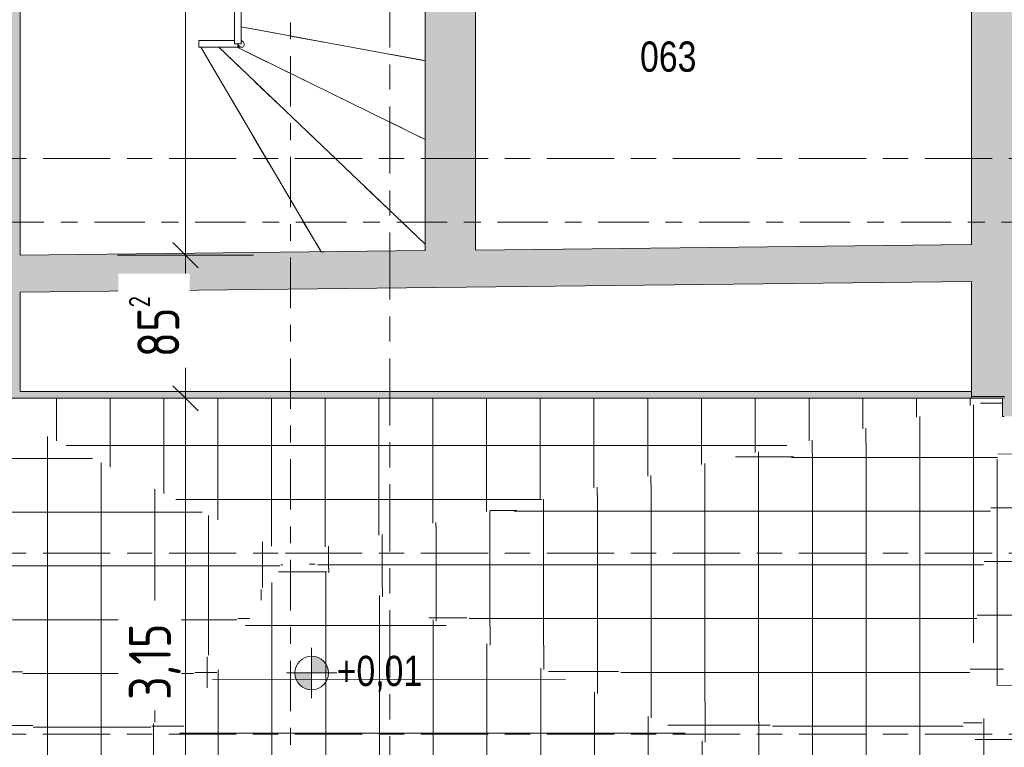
# Model space of a CAD drawing. Header units: metres. Extents: x 2 to 165, y -54 to 869.
# Tile 35 of 106: x 43.31 to 49.18, y -23.49 to -19.16. Entities that reach past the tile are written whole.
import ezdxf

# ---------------------------------------------------------------- set-up
doc = ezdxf.new("R2010")
doc.units = ezdxf.units.M
for name, pattern in [('_Rasterlinie_', [0.75, 0.4, -0.1, 0.15, -0.1]), ('_Schnittlinie_', [0.6, 0.3, -0.1, 0.1, -0.1]), ('_Verdeckte Linien_', [0.3, 0.2, -0.1])]:
    doc.linetypes.add(name, pattern=pattern)
for name, color, linetype, lineweight in [('A_Bem', 7, 'Continuous', 5), ('A_Bem-100', 7, 'Continuous', 5), ('A_Geländer', 7, 'Continuous', 5), ('A_Geschossdecken_Oberflächenschraffur', 7, 'Continuous', 5), ('A_Hoehenkoten', 124, 'Continuous', 5), ('A_Raster', 128, 'Continuous', 5), ('A_Raum-Txt', 16, 'Continuous', 5), ('A_Symbol-S_A', 172, 'Continuous', 5), ('A_Treppe', 38, 'Continuous', 5), ('A_Wand', 244, 'Continuous', 5), ('A_Wand_Schraff', 1, 'Continuous', 5)]:
    doc.layers.add(name, color=color, linetype=linetype, lineweight=lineweight)
doc.styles.add('Arial', font='arial.ttf', dxfattribs={"width": 0.8, "height": 0.18})
doc.styles.add('ISOCPEUR', font='isocpeur.ttf', dxfattribs={"width": 0.8, "height": 0.25})
doc.dimstyles.new('BLB-Standard_2_5_Aussen_maskiert', dxfattribs={"dimscale": 0.3048, "dimtxt": 0.248995, "dimasz": 0.492126, "dimexe": 1.32874, "dimexo": 0.0625, "dimgap": 0.032808, "dimtad": 1, "dimdec": 1, "dimlfac": 100, "dimrnd": 0.1, "dimdsep": 46, "dimtxsty": 'ISOCPEUR', "dimblk1": 'OBLIQUE', "dimblk2": 'OBLIQUE', "dimsah": 1, "dimcen": 0.09, "dimdle": 0.164042, "dimazin": 0, "dimtfac": 1, "dimtdec": 4, "dimtix": 1, "dimtmove": 0, "dimatfit": 3, "dimfxl": 1.32874, "dimfxlon": 1, "dimtvp": 1, "dimtfill": 1, "dimtolj": 1, "dimtzin": 0, "dimarcsym": 2})
doc.dimstyles.new('BLB-Standard_2_5_Aussen_maskiert_1', dxfattribs={"dimscale": 0.3048, "dimtxt": 0.248995, "dimasz": 0.492126, "dimexe": 1.32874, "dimexo": 0.0625, "dimgap": 0.032808, "dimtad": 1, "dimrnd": 0.001, "dimzin": 0, "dimdsep": 46, "dimtxsty": 'ISOCPEUR', "dimblk1": 'OBLIQUE', "dimblk2": 'OBLIQUE', "dimsah": 1, "dimcen": 0.09, "dimdle": 0.164042, "dimazin": 0, "dimtfac": 1, "dimtdec": 4, "dimtix": 1, "dimtmove": 0, "dimatfit": 3, "dimfxl": 1.32874, "dimfxlon": 1, "dimtvp": 1, "dimtfill": 1, "dimtolj": 1, "dimtzin": 0, "dimarcsym": 2})
pattern_1 = [(0, (56.97275, 0), (0, 0.32), []), (90, (56.97275, 0), (-0.32, 2e-17), [])]
pattern_2 = [(0.02, (56.81275, 0.02), (-0.0001117, 0.32), []), (90, (56.81275, 0.02), (-0.32, 2e-17), [])]
pattern_3 = [(359.999, (56.91075, -0.003), (5.6e-06, 0.32), []), (90, (56.91075, -0.003), (-0.32, 2e-17), [])]
pattern_4 = [(0.001, (56.97575, -0.044), (-5.6e-06, 0.32), []), (90, (56.97575, -0.044), (-0.32, 2e-17), [])]
pattern_5 = [(0, (56.99375, 0.002), (0, 0.32), []), (90, (56.99375, 0.002), (-0.32, 2e-17), [])]
pattern_6 = [(0, (56.97275, 0.067), (0, 0.32), []), (90, (56.97275, 0.067), (-0.32, 2e-17), [])]
pattern_7 = [(359.997, (56.91875, -0.01), (1.68e-05, 0.32), []), (90, (56.91875, -0.01), (-0.32, 2e-17), [])]
pattern_8 = [(0, (56.99175, 0), (0, 0.32), []), (90, (56.99175, 0), (-0.32, 2e-17), [])]
pattern_9 = [(0, (56.99275, -0.003), (0, 0.32), []), (90, (56.99275, -0.003), (-0.32, 2e-17), [])]
pattern_10 = [(359.958, (57.01475, 0.062), (0.0002346, 0.32), []), (90, (57.01475, 0.062), (-0.32, 2e-17), [])]
pattern_11 = [(0.036, (57.05275, -0.077), (-0.000201, 0.32), []), (90, (57.05275, -0.077), (-0.32, 2e-17), [])]

# ---------------------------------------------------------------- blocks, each defined once
blk = doc.blocks.new('Typ des oberen Holms - Oberer Geländerholm_Innen_-8098062-AB- E0-  OK FFB')
at = {"layer": 'A_Geländer', "color": 250, "lineweight": 9}
for p, q in [((-12.3805, -16.2658), (-12.3805, -16.5347)), ((-12.3629, -16.2658), (-12.3582, -16.2658)), ((-12.3405, -16.5347), (-12.3405, -16.2658)), ((-12.3805, -16.5347), (-12.3805, -19.2764)), ((-12.3405, -19.2867), (-12.3405, -16.5347)), ((-12.3805, -19.2809), (-12.5921, -19.2809)), ((-12.5921, -19.3209), (-12.3361, -19.3209))]:
    blk.add_line(p, q, dxfattribs=at)
at = {"layer": 'A_Geländer', "color": 250, "lineweight": 9, "flags": 128}
for points in [[(-12.3361, -19.3209), (-12.3312, -19.3202), (-12.3271, -19.3182), (-12.3239, -19.315), (-12.3219, -19.3109), (-12.3212, -19.306), (-12.3219, -19.3009), (-12.3239, -19.2957), (-12.3271, -19.2909), (-12.3312, -19.2867), (-12.336, -19.2835), (-12.3405, -19.2817)], [(-12.3506, -19.3009), (-12.3554, -19.3015), (-12.3605, -19.3009), (-12.3625, -19.3003)], [(-12.3605, -19.3009), (-12.3585, -19.306), (-12.3554, -19.3109), (-12.3512, -19.315), (-12.3464, -19.3182), (-12.3412, -19.3202), (-12.3361, -19.3209)]]:
    blk.add_lwpolyline(points, dxfattribs=at)
at = {"layer": 'A_Geländer', "color": 250, "lineweight": 9}
blk.add_open_spline([(-12.3586, -16.5408), (-12.3592, -16.5408), (-12.3605, -16.5408), (-12.3618, -16.5408), (-12.3625, -16.5408)], degree=3, dxfattribs=at)
blk = doc.blocks.new('Typ des oberen Holms - Oberer Geländerholm_Innen_-V38-AB- E0-  OK FFB')
at = {"layer": 'A_Geländer', "color": 250, "lineweight": 9}
for p, q in [((-12.3805, -16.2658), (-12.3405, -16.2658)), ((-12.3805, -16.5408), (-12.3805, -16.2658)), ((-12.3405, -16.5408), (-12.3405, -16.2658)), ((-12.3805, -19.3009), (-12.3805, -16.5408)), ((-12.3405, -19.3009), (-12.3405, -16.5408)), ((-12.5921, -19.2809), (-12.5921, -19.3209)), ((-12.5921, -19.2809), (-12.3805, -19.2809)), ((-12.5921, -19.3209), (-12.3605, -19.3209)), ((-12.3805, -19.3009), (-12.3405, -19.3009)), ((-12.3605, -19.3009), (-12.3605, -19.3209))]:
    blk.add_line(p, q, dxfattribs=at)
blk = doc.blocks.new('Höhenkoten - Kreuz gefüllt-6114407-AB- E0-  OK FFB')
at = {"layer": 'A_Hoehenkoten'}
h = blk.add_hatch(color=256, dxfattribs=at)
edge = h.paths.add_edge_path(flags=0)
edge.add_line((0.001, 0.0014), (0, 0.0014))
edge.add_line((0, 0.0014), (0, 0.0024))
edge.add_arc((0, 0.0014), 0.001, 0, 90, ccw=False)
h = blk.add_hatch(color=256, dxfattribs=at)
edge = h.paths.add_edge_path(flags=0)
edge.add_line((-0.001, 0.0014), (0, 0.0014))
edge.add_line((0, 0.0014), (0, 0.0004))
edge.add_arc((0, 0.0014), 0.001, 180, 270, ccw=False)
for p, q in [((0, 0.0029), (0, -0.0001)), ((0, 0.0014), (0, 0.0024)), ((0, 0.0024), (0, 0.0014)), ((0, 0.0024), (0, 0.0014)), ((0, 0.0014), (0, 0.0024)), ((-0.0015, 0.0014), (0.0015, 0.0014)), ((-0.001, 0.0014), (0, 0.0014)), ((0, 0.0014), (-0.001, 0.0014)), ((0, 0.0014), (-0.001, 0.0014)), ((-0.001, 0.0014), (0, 0.0014)), ((0.001, 0.0014), (0, 0.0014)), ((0, 0.0014), (0, 0.0004)), ((0, 0.0004), (0, 0.0014)), ((0, 0.0014), (0.001, 0.0014)), ((0, 0.0014), (0.001, 0.0014)), ((0.001, 0.0014), (0, 0.0014)), ((0, 0.0014), (0, 0.0004)), ((0, 0.0004), (0, 0.0014))]:
    blk.add_line(p, q, dxfattribs=at)
for start, end in [(90, 180), (90, 180), (360, 90), (360, 90), (180, 270), (180, 270), (270, 0), (270, 360)]:
    blk.add_arc((0, 0.0014), 0.001, start, end, dxfattribs=at)
blk = doc.blocks.new('DIMBLOCK228-AB- E0-  OK FFB')
at = {"layer": 'A_Bem-100', "lineweight": 9}
for p, q in [((44.3011, -21.4109), (44.2261, -21.3359)), ((44.3011, -21.4109), (44.3761, -21.4859)), ((44.3011, -24.5613), (44.2261, -24.4863)), ((44.3011, -24.5613), (44.3761, -24.6363))]:
    blk.add_line(p, q, dxfattribs=at)
at = {"layer": 'A_Bem-100'}
for p, q in [((43.8961, -21.4109), (44.7061, -21.4109)), ((44.3011, -21.4109), (43.8961, -21.4109)), ((44.3011, -24.6113), (44.3011, -21.4109)), ((43.8961, -24.5613), (44.7061, -24.5613)), ((44.3011, -24.5613), (43.8961, -24.5613))]:
    blk.add_line(p, q, dxfattribs=at)
at = {"layer": 'A_Bem-100', "color": 0, "insert": (43.9645, -23.2065), "char_height": 0.25, "width": 0.528831, "attachment_point": 1, "rotation": 90, "line_spacing_factor": 1.149209, "style": 'ISOCPEUR', "bg_fill": 3, "box_fill_scale": 1.25, "bg_fill_color": 256, "bg_fill_true_color": 13158600, "bg_fill_transparency": 0}
blk.add_mtext('3,15', dxfattribs=at)
blk = doc.blocks.new('_Oblique')
at = {"color": 0, "linetype": 'ByBlock', "lineweight": -2}
blk.add_line((-0.5, -0.5), (0.5, 0.5), dxfattribs=at)
blk = doc.blocks.new('DIMBLOCK229-AB- E0-  OK FFB')
at = {"layer": 'A_Bem-100', "lineweight": 9}
for p, q in [((44.3011, -20.5592), (44.2261, -20.4842)), ((44.3011, -20.5592), (44.3761, -20.6342)), ((44.3011, -21.4109), (44.2261, -21.3359)), ((44.3011, -21.4109), (44.3761, -21.4859))]:
    blk.add_line(p, q, dxfattribs=at)
at = {"layer": 'A_Bem-100'}
for p, q in [((43.8961, -20.5592), (44.7061, -20.5592)), ((44.3011, -20.5592), (43.8961, -20.5592)), ((44.3011, -21.4109), (44.3011, -20.5592)), ((43.8961, -21.4109), (44.7061, -21.4109)), ((44.3011, -21.4109), (43.8961, -21.4109))]:
    blk.add_line(p, q, dxfattribs=at)
at = {"layer": 'A_Bem-100', "color": 0, "insert": (43.9645, -21.1668), "char_height": 0.25, "width": 0.436211, "attachment_point": 1, "rotation": 90, "line_spacing_factor": 1.149209, "style": 'ISOCPEUR', "bg_fill": 3, "box_fill_scale": 1.25, "bg_fill_color": 256, "bg_fill_true_color": 13158600, "bg_fill_transparency": 0}
blk.add_mtext('85\\A2\\H0.5x;\\S2^  ;\\H2x;', dxfattribs=at)
blk = doc.blocks.new('DIMBLOCK230-AB- E0-  OK FFB')
at = {"layer": 'A_Bem-100', "lineweight": 9}
for p, q in [((44.3011, -14.9709), (44.2261, -14.8959)), ((44.3011, -14.9709), (44.3761, -15.0459)), ((44.3011, -20.5592), (44.2261, -20.4842)), ((44.3011, -20.5592), (44.3761, -20.6342))]:
    blk.add_line(p, q, dxfattribs=at)
at = {"layer": 'A_Bem-100'}
for p, q in [((43.8961, -14.9709), (44.7061, -14.9709)), ((44.3011, -14.9709), (43.8961, -14.9709)), ((44.3011, -20.5592), (44.3011, -14.9709)), ((43.8961, -20.5592), (44.7061, -20.5592)), ((44.3011, -20.5592), (43.8961, -20.5592))]:
    blk.add_line(p, q, dxfattribs=at)
at = {"layer": 'A_Bem-100', "color": 0, "insert": (43.9645, -18.0501), "char_height": 0.25, "width": 0.684194, "attachment_point": 1, "rotation": 90, "line_spacing_factor": 1.149209, "style": 'ISOCPEUR', "bg_fill": 3, "box_fill_scale": 1.25, "bg_fill_color": 256, "bg_fill_true_color": 13158600, "bg_fill_transparency": 0}
blk.add_mtext('5,58\\A2\\H0.5x;\\S8^  ;\\H2x;', dxfattribs=at)

msp = doc.modelspace()

# ---------------------------------------------------------------- hatches: boundary and pattern name
at = {"layer": 'A_Geschossdecken_Oberflächenschraffur'}
h = msp.add_hatch(dxfattribs=at)
h.set_pattern_fill('FP_38', color=9, style=0, pattern_type=2)
h.set_pattern_definition(pattern_1)
h.paths.add_polyline_path([(43.0172, -24.0842), (43.5306, -24.0744), (43.0169, -21.4109), (43.0171, -23.0966)], flags=0)
h = msp.add_hatch(dxfattribs=at)
h.set_pattern_fill('FP_38', color=9, style=0, pattern_type=2)
h.set_pattern_definition(pattern_1)
h.paths.add_polyline_path([(43.0172, -24.0842), (43.5306, -24.0744), (43.0169, -21.4109), (43.0171, -23.0966)], flags=0)
h = msp.add_hatch(dxfattribs=at)
h.set_pattern_fill('FP_52', color=9, style=0, pattern_type=2)
h.set_pattern_definition(pattern_7)
h.paths.add_polyline_path([(43.5306, -24.0744), (44.9169, -22.3427), (43.0169, -21.4109), (43.463, -23.7239)], flags=0)
h = msp.add_hatch(dxfattribs=at)
h.set_pattern_fill('FP_52', color=9, style=0, pattern_type=2)
h.set_pattern_definition(pattern_7)
h.paths.add_polyline_path([(43.5306, -24.0744), (44.9169, -22.3427), (43.0169, -21.4109), (43.463, -23.7239)], flags=0)
h = msp.add_hatch(dxfattribs=at)
h.set_pattern_fill('FP_51', color=9, style=0, pattern_type=2)
h.set_pattern_definition(pattern_6)
h.paths.add_polyline_path([(44.9169, -22.3427), (49.1655, -21.4109), (43.0172, -21.411), (43.5545, -21.6745)], flags=0)
h = msp.add_hatch(dxfattribs=at)
h.set_pattern_fill('FP_51', color=9, style=0, pattern_type=2)
h.set_pattern_definition(pattern_6)
h.paths.add_polyline_path([(44.9169, -22.3427), (49.1655, -21.4109), (43.0172, -21.411), (43.5545, -21.6745)], flags=0)
h = msp.add_hatch(dxfattribs=at)
h.set_pattern_fill('FP_66', color=9, style=0, pattern_type=2)
h.set_pattern_definition(pattern_8)
h.paths.add_polyline_path([(44.9169, -22.3427), (49.1655, -21.5189), (49.1655, -21.4109), (47.4115, -21.7956)], flags=0)
h = msp.add_hatch(dxfattribs=at)
h.set_pattern_fill('FP_66', color=9, style=0, pattern_type=2)
h.set_pattern_definition(pattern_8)
h.paths.add_polyline_path([(44.9169, -22.3427), (49.1655, -21.5189), (49.1655, -21.4109), (47.4115, -21.7956)], flags=0)
h = msp.add_hatch(dxfattribs=at)
h.set_pattern_fill('FP_70', color=9, style=0, pattern_type=2)
h.set_pattern_definition(pattern_9)
h.paths.add_polyline_path([(48.8804, -23.7472), (49.1655, -21.519), (44.9169, -22.3427), (47.4115, -23.2267)], flags=0)
h = msp.add_hatch(dxfattribs=at)
h.set_pattern_fill('FP_70', color=9, style=0, pattern_type=2)
h.set_pattern_definition(pattern_9)
h.paths.add_polyline_path([(48.8804, -23.7472), (49.1655, -21.519), (44.9169, -22.3427), (47.4115, -23.2267)], flags=0)
h = msp.add_hatch(dxfattribs=at)
h.set_pattern_fill('FP_47', color=9, style=0, pattern_type=2)
h.set_pattern_definition(pattern_2)
h.paths.add_polyline_path([(48.8804, -23.7472), (49.4479, -22.332), (49.1655, -21.519), (48.8847, -23.7138)], flags=0)
h = msp.add_hatch(dxfattribs=at)
h.set_pattern_fill('FP_47', color=9, style=0, pattern_type=2)
h.set_pattern_definition(pattern_2)
h.paths.add_polyline_path([(48.8804, -23.7472), (49.4479, -22.332), (49.1655, -21.519), (48.8847, -23.7138)], flags=0)
h = msp.add_hatch(dxfattribs=at)
h.set_pattern_fill('FP_71', color=9, style=0, pattern_type=2)
h.set_pattern_definition(pattern_10)
h.paths.add_polyline_path([(49.4479, -22.332), (50.9468, -21.5137), (50.534, -21.5151), (50.5333, -21.5249), (50.524, -21.5249), (50.5241, -21.5549), (50.6341, -21.5553), (50.6342, -21.5746), (50.5042, -21.5746), (50.504, -21.525), (50.494, -21.525), (50.494, -21.515), (49.1655, -21.519), (49.1755, -21.5478)], flags=0)
h = msp.add_hatch(dxfattribs=at)
h.set_pattern_fill('FP_71', color=9, style=0, pattern_type=2)
h.set_pattern_definition(pattern_10)
h.paths.add_polyline_path([(49.4479, -22.332), (50.9468, -21.5137), (50.534, -21.5151), (50.5333, -21.5249), (50.524, -21.5249), (50.5241, -21.5549), (50.6341, -21.5553), (50.6342, -21.5746), (50.5042, -21.5746), (50.504, -21.525), (50.494, -21.525), (50.494, -21.515), (49.1655, -21.519), (49.1755, -21.5478)], flags=0)
h = msp.add_hatch(dxfattribs=at)
h.set_pattern_fill('FP_48', color=9, style=0, pattern_type=2)
h.set_pattern_definition(pattern_3)
h.paths.add_polyline_path([(43.5545, -24.5613), (44.9169, -22.3427), (43.5306, -24.0744), (43.5399, -24.2638)], flags=0)
h = msp.add_hatch(dxfattribs=at)
h.set_pattern_fill('FP_48', color=9, style=0, pattern_type=2)
h.set_pattern_definition(pattern_3)
h.paths.add_polyline_path([(43.5545, -24.5613), (44.9169, -22.3427), (43.5306, -24.0744), (43.5399, -24.2638)], flags=0)
h = msp.add_hatch(dxfattribs=at)
h.set_pattern_fill('FP_49', color=9, style=0, pattern_type=2)
h.set_pattern_definition(pattern_4)
h.paths.add_polyline_path([(43.5545, -24.5613), (48.9215, -24.1446), (44.9169, -22.3427), (43.5572, -24.5568)], flags=0)
h = msp.add_hatch(dxfattribs=at)
h.set_pattern_fill('FP_49', color=9, style=0, pattern_type=2)
h.set_pattern_definition(pattern_4)
h.paths.add_polyline_path([(43.5545, -24.5613), (48.9215, -24.1446), (44.9169, -22.3427), (43.5572, -24.5568)], flags=0)
h = msp.add_hatch(dxfattribs=at)
h.set_pattern_fill('FP_50', color=9, style=0, pattern_type=2)
h.set_pattern_definition(pattern_5)
h.paths.add_polyline_path([(48.9215, -24.1446), (48.8804, -23.7472), (44.9169, -22.3427), (48.8926, -24.1316)], flags=0)
h = msp.add_hatch(dxfattribs=at)
h.set_pattern_fill('FP_50', color=9, style=0, pattern_type=2)
h.set_pattern_definition(pattern_5)
h.paths.add_polyline_path([(48.9215, -24.1446), (48.8804, -23.7472), (44.9169, -22.3427), (48.8926, -24.1316)], flags=0)
h = msp.add_hatch(dxfattribs=at)
h.set_pattern_fill('FP_73', color=9, style=0, pattern_type=2)
h.set_pattern_definition(pattern_11)
h.paths.add_polyline_path([(48.8804, -23.7472), (51.003, -23.5775), (49.4479, -22.332), (48.8938, -23.7138)], flags=0)
h = msp.add_hatch(dxfattribs=at)
h.set_pattern_fill('FP_73', color=9, style=0, pattern_type=2)
h.set_pattern_definition(pattern_11)
h.paths.add_polyline_path([(48.8804, -23.7472), (51.003, -23.5775), (49.4479, -22.332), (48.8938, -23.7138)], flags=0)
at = {"layer": 'A_Wand_Schraff', "lineweight": 9}
for points in [[(43.0169, -21.3709), (43.3169, -21.3709), (43.3169, -3.1161), (43.0169, -3.1161), (43.0169, -20.2495)], [(49.1751, -21.4009), (49.3801, -21.4009), (49.3801, -15.0284), (48.9801, -15.0284), (48.9801, -21.4009)], [(45.7272, -20.5319), (46.0272, -20.5285), (46.0272, -16.4009), (45.7272, -16.4009), (45.7272, -20.2495)], [(43.3169, -20.7792), (48.9801, -20.7151), (48.9801, -20.4951), (43.3169, -20.5592)], [(49.1755, -21.5189), (50.2505, -21.5157), (50.2496, -21.2357), (49.3801, -21.2383), (49.3801, -21.4009), (49.1751, -21.4009), (49.1755, -21.4109)], [(48.9801, -21.4109), (48.9801, -21.3709), (42.2169, -21.3709), (42.2169, -21.4109), (47.4115, -21.4109)], [(49.1655, -21.4109), (49.1755, -21.4109), (49.1755, -21.4009), (48.9801, -21.4009), (48.9801, -21.4109)], [(49.1655, -21.5189), (49.1755, -21.5189), (49.1752, -21.4109), (49.1655, -21.4109)]]:
    msp.add_hatch(color=253, dxfattribs=at).paths.add_polyline_path(points, flags=0)

# ---------------------------------------------------------------- linework, layer by layer
at = {"layer": 'A_Raster', "linetype": '_Rasterlinie_', "lineweight": 9}
for p, q in [((45.5186, -53.073), (45.5186, 37.0621)), ((88.1031, -19.9826), (15.5195, -19.9826)), ((88.1031, -22.3326), (15.5195, -22.3326)), ((88.1025, -23.4099), (15.5195, -23.4099))]:
    msp.add_line(p, q, dxfattribs=at)
at = {"layer": 'A_Symbol-S_A', "linetype": '_Schnittlinie_', "lineweight": 9}
for p, q in [((44.9268, -32.2734), (44.9268, 28.6584)), ((22.1587, -20.3624), (86.6263, -20.3624))]:
    msp.add_line(p, q, dxfattribs=at)
at = {"layer": 'A_Treppe', "color": 250, "linetype": '_Verdeckte Linien_', "lineweight": 9}
for p, q in [((44.6322, -19.1998), (45.7272, -19.4009)), ((44.3924, -19.3209), (45.1083, -20.5386)), ((44.4993, -19.3209), (45.7272, -20.4923)), ((44.6087, -19.3209), (45.7272, -19.8694))]:
    msp.add_line(p, q, dxfattribs=at)
at = {"layer": 'A_Treppe', "color": 250, "lineweight": 9}
for p, q in [((44.6322, -19.1998), (45.7272, -19.4009)), ((44.3924, -19.3209), (45.1083, -20.5386)), ((44.4993, -19.3209), (45.7272, -20.4923)), ((44.6087, -19.3209), (45.7272, -19.8694)), ((45.1083, -20.5386), (45.1298, -20.5386))]:
    msp.add_line(p, q, dxfattribs=at)
at = {"layer": 'A_Wand', "color": 250, "lineweight": 9}
for p, q in [((43.3169, -20.5592), (43.3169, -3.1161)), ((45.7272, -16.4009), (45.7272, -20.5319)), ((46.0272, -20.5285), (46.0272, -16.6209)), ((48.9801, -16.6209), (48.9801, -20.4951)), ((48.9801, -20.4951), (46.0272, -20.5285)), ((45.7272, -20.5319), (43.3169, -20.5592)), ((43.3169, -20.7792), (48.9801, -20.7151)), ((48.9801, -21.4109), (48.9801, -20.7151)), ((43.3169, -21.3709), (43.3169, -20.7792)), ((48.9801, -21.3709), (43.3169, -21.3709)), ((49.1655, -21.4109), (40.8363, -21.4109)), ((49.1755, -21.4009), (48.9801, -21.4009)), ((49.1655, -21.4109), (49.1655, -21.5189)), ((49.1751, -21.4009), (49.1752, -21.4109)), ((49.1755, -21.4109), (49.1755, -21.4009)), ((49.1655, -21.5189), (49.1755, -21.5189))]:
    msp.add_line(p, q, dxfattribs=at)

# ---------------------------------------------------------------- block references
at = {"layer": 'A_Geländer', "color": 250, "lineweight": 9}
for name in ['Typ des oberen Holms - Oberer Geländerholm_Innen_-8098062-AB- E0-  OK FFB', 'Typ des oberen Holms - Oberer Geländerholm_Innen_-V38-AB- E0-  OK FFB']:
    msp.add_blockref(name, (56.9727, 0), dxfattribs=at)
at = {"layer": 'A_Hoehenkoten', "xscale": 99.99999999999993, "yscale": 99.99999999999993, "zscale": 99.99999999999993}
msp.add_blockref('Höhenkoten - Kreuz gefüllt-6114407-AB- E0-  OK FFB', (45.0521, -23.186), dxfattribs=at)

# ---------------------------------------------------------------- texts
at = {"layer": 'A_Hoehenkoten', "insert": (45.2014, -22.9438), "char_height": 0.18, "width": 0.601593, "attachment_point": 1, "line_spacing_factor": 0.941778, "style": 'Arial'}
msp.add_mtext('+0,01', dxfattribs=at)
at = {"layer": 'A_Raum-Txt', "insert": (47.0072, -19.2864), "char_height": 0.18, "width": 0.40405, "attachment_point": 1, "style": 'Arial'}
msp.add_mtext('063', dxfattribs=at)

# ---------------------------------------------------------------- next in the draw order: dimensions: what is measured, and where the dimension line sits
at = {"layer": 'A_Bem'}
dim = msp.add_linear_dim(base=(44.3011, -21.4109), p1=(43.8961, -24.5613), p2=(43.8961, -21.4109), angle=90, dimstyle='BLB-Standard_2_5_Aussen_maskiert_1', override={"dimpost": '<>', "dimfxl": 3.150482}, dxfattribs=at)
dim.commit()
dim.dimension.update_dxf_attribs({"geometry": 'DIMBLOCK228-AB- E0-  OK FFB', "text_midpoint": (44.1661, -22.9861)})

# ---------------------------------------------------------------- next in the draw order: dimensions: what is measured, and where the dimension line sits
dim = msp.add_linear_dim(base=(44.3011, -20.5592), p1=(43.8961, -21.4109), p2=(43.8961, -20.5592), angle=90, text='\\A1;85\\Q;{\\A1;{\\H0.5x;\\S2^ ;}}', dimstyle='BLB-Standard_2_5_Aussen_maskiert', override={"dimpost": '<>', "dimfxl": 0.8517}, dxfattribs=at)
dim.commit()
dim.dimension.update_dxf_attribs({"geometry": 'DIMBLOCK229-AB- E0-  OK FFB', "text_midpoint": (44.1661, -20.985)})

# ---------------------------------------------------------------- next in the draw order: dimensions: what is measured, and where the dimension line sits
dim = msp.add_linear_dim(base=(44.3011, -14.9709), p1=(43.8961, -20.5592), p2=(43.8961, -14.9709), angle=90, text='\\A1;5,58\\Q;{\\A1;{\\H0.5x;\\S8^ ;}}', dimstyle='BLB-Standard_2_5_Aussen_maskiert_1', override={"dimpost": '<>', "dimfxl": 5.588264}, dxfattribs=at)
dim.commit()
dim.dimension.update_dxf_attribs({"geometry": 'DIMBLOCK230-AB- E0-  OK FFB', "text_midpoint": (44.1411, -17.765)})

doc.saveas('drawing.dxf')
